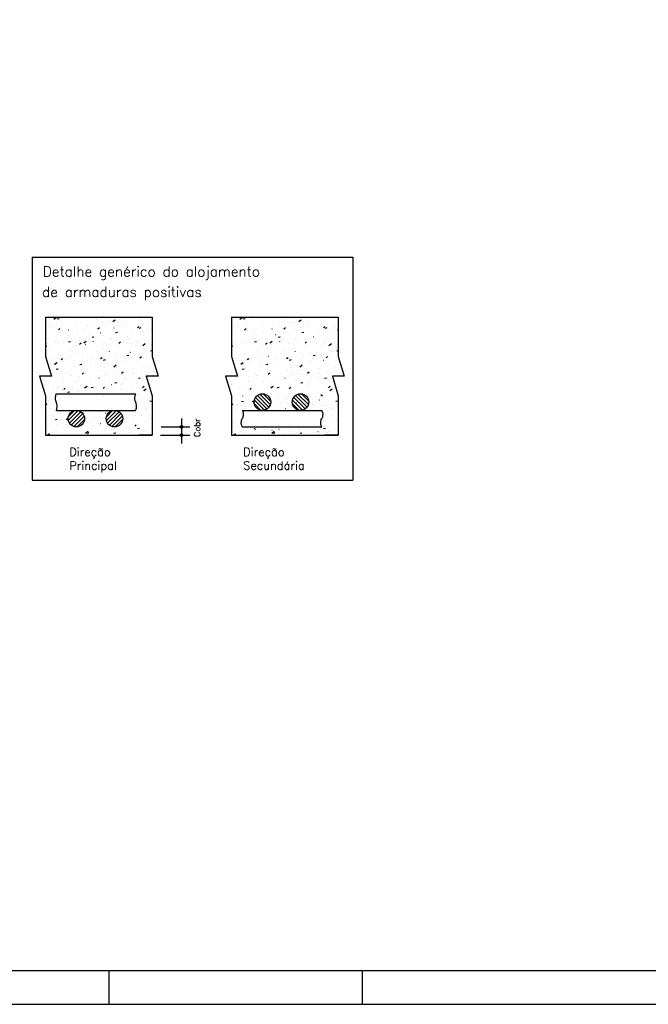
# Model space of a CAD drawing. Extents: x 0 to 84.1, y 0 to 59.4.
# Tile 2 of 10: x 18.3 to 37.2, y 0 to 29.5. Entities that reach past the tile are written whole.
import ezdxf

# ---------------------------------------------------------------- set-up
doc = ezdxf.new("R2010")
doc.units = 0
doc.header["$MEASUREMENT"] = 0
doc.layers.add('2', color=2, linetype='CONTINUOUS')
doc.styles.get("Standard").update_dxf_attribs({"font": 'ROMANS.SHX'})

msp = doc.modelspace()

# ---------------------------------------------------------------- linework, layer by layer
at = {"layer": '2', "linetype": 'Continuous'}
for p, q in [((18.7, 22.383948), (28.305, 22.383948)), ((18.7, 22.383948), (18.7, 15.7)), ((28.305, 22.383948), (28.305, 15.7)), ((19.09889, 20.58758), (22.29889, 20.58758)), ((19.09889, 20.58758), (19.09889, 19.409642)), ((19.09889, 20.467398), (19.09889, 20.467398)), ((19.346571, 20.52817), (19.419213, 20.581305)), ((19.426344, 20.401435), (19.427321, 20.401651)), ((19.447479, 20.535157), (19.506377, 20.546606)), ((19.585376, 20.458444), (19.585507, 20.459436)), ((19.690843, 20.506954), (19.691451, 20.507748)), ((20.187855, 20.570258), (20.188831, 20.570474)), ((20.496916, 20.385562), (20.497525, 20.386356)), ((20.629131, 20.519933), (20.629262, 20.520924)), ((20.650629, 20.585884), (20.651237, 20.586677)), ((20.804903, 20.432752), (20.80588, 20.432968)), ((20.976049, 20.424036), (20.976657, 20.424829)), ((21.048977, 20.486862), (21.049954, 20.487078)), ((21.117858, 20.453686), (21.190499, 20.50682)), ((21.389302, 20.394034), (21.389432, 20.395025)), ((21.456702, 20.464492), (21.457311, 20.465286)), ((21.671516, 20.571011), (21.671647, 20.572003)), ((21.935835, 20.502966), (21.936443, 20.503759)), ((22.29889, 20.58758), (22.29889, 19.409642)), ((24.673387, 20.58758), (27.873387, 20.58758)), ((24.673387, 20.58758), (24.673387, 19.409642)), ((24.673387, 20.467398), (24.673387, 20.467398)), ((24.921068, 20.52817), (24.993709, 20.581305)), ((25.000841, 20.401435), (25.001817, 20.401651)), ((25.021976, 20.535157), (25.080874, 20.546606)), ((25.159873, 20.458444), (25.160003, 20.459436)), ((25.265339, 20.506954), (25.265948, 20.507748)), ((25.762352, 20.570258), (25.763328, 20.570474)), ((26.071413, 20.385562), (26.072022, 20.386356)), ((26.203628, 20.519933), (26.203759, 20.520924)), ((26.225125, 20.585884), (26.225734, 20.586677)), ((26.3794, 20.432752), (26.380376, 20.432968)), ((26.550545, 20.424036), (26.551154, 20.424829)), ((26.623474, 20.486862), (26.62445, 20.487078)), ((26.692354, 20.453686), (26.764995, 20.50682)), ((26.963798, 20.394034), (26.963929, 20.395025)), ((27.031199, 20.464492), (27.031808, 20.465286)), ((27.246013, 20.571011), (27.246144, 20.572003)), ((27.510331, 20.502966), (27.51094, 20.503759)), ((27.873387, 20.58758), (27.873387, 19.409642)), ((19.09889, 20.347), (19.09889, 20.347)), ((19.09889, 20.32884), (19.09889, 20.32884)), ((19.09889, 20.32884), (19.09889, 20.32884)), ((19.09889, 20.32884), (19.09889, 20.32884)), ((19.09889, 20.32145), (19.09889, 20.32145)), ((19.09889, 20.32145), (19.09889, 20.32145)), ((19.09889, 20.181449), (19.09889, 20.181449)), ((19.09889, 20.181449), (19.09889, 20.181449)), ((19.18227, 20.347325), (19.183247, 20.347541)), ((19.303162, 20.281467), (19.303292, 20.282458)), ((19.489343, 20.211915), (19.535306, 20.250482)), ((19.53713, 20.306633), (19.537739, 20.307426)), ((19.576706, 20.202311), (19.577705, 20.202355)), ((19.794437, 20.208737), (19.795413, 20.208953)), ((20.016262, 20.345106), (20.016871, 20.345899)), ((20.064702, 20.165978), (20.064833, 20.166969)), ((20.311006, 20.234371), (20.312005, 20.234415)), ((20.346917, 20.342955), (20.347047, 20.343947)), ((20.411485, 20.071231), (20.412461, 20.071447)), ((20.635697, 20.248547), (20.636696, 20.248591)), ((20.655559, 20.125341), (20.656535, 20.125557)), ((20.670887, 20.240954), (20.71685, 20.279521)), ((20.743502, 20.120975), (20.74411, 20.121768)), ((21.107087, 20.217056), (21.107218, 20.218048)), ((21.153204, 20.271142), (21.154203, 20.271186)), ((21.201731, 20.125114), (21.260629, 20.136562)), ((21.41707, 20.294164), (21.418046, 20.29438)), ((21.703288, 20.199905), (21.703896, 20.200698)), ((21.852432, 20.269993), (21.898394, 20.30856)), ((21.866278, 20.083721), (21.866409, 20.084713)), ((21.887504, 20.303203), (21.888503, 20.303246)), ((21.908503, 20.262496), (21.9674, 20.273945)), ((22.034118, 20.156658), (22.035095, 20.156874)), ((22.148493, 20.260699), (22.148624, 20.26169)), ((22.212195, 20.317379), (22.213194, 20.317422)), ((22.278192, 20.210768), (22.279169, 20.210984)), ((24.673387, 20.347), (24.673387, 20.347)), ((24.673387, 20.32884), (24.673387, 20.32884)), ((24.673387, 20.32884), (24.673387, 20.32884)), ((24.673387, 20.32884), (24.673387, 20.32884)), ((24.673387, 20.32145), (24.673387, 20.32145)), ((24.673387, 20.32145), (24.673387, 20.32145)), ((24.673387, 20.181449), (24.673387, 20.181449)), ((24.673387, 20.181449), (24.673387, 20.181449)), ((24.756767, 20.347325), (24.757743, 20.347541)), ((24.877658, 20.281467), (24.877789, 20.282458)), ((25.06384, 20.211915), (25.109803, 20.250482)), ((25.111627, 20.306633), (25.112236, 20.307426)), ((25.151203, 20.202311), (25.152202, 20.202355)), ((25.368934, 20.208737), (25.36991, 20.208953)), ((25.590759, 20.345106), (25.591368, 20.345899)), ((25.639199, 20.165978), (25.63933, 20.166969)), ((25.885503, 20.234371), (25.886502, 20.234415)), ((25.921414, 20.342955), (25.921544, 20.343947)), ((25.985982, 20.071231), (25.986958, 20.071447)), ((26.210194, 20.248547), (26.211193, 20.248591)), ((26.230056, 20.125341), (26.231032, 20.125557)), ((26.245384, 20.240954), (26.291347, 20.279521)), ((26.317998, 20.120975), (26.318607, 20.121768)), ((26.681584, 20.217056), (26.681714, 20.218048)), ((26.727701, 20.271142), (26.7287, 20.271186)), ((26.776228, 20.125114), (26.835126, 20.136562)), ((26.991567, 20.294164), (26.992543, 20.29438)), ((27.277784, 20.199905), (27.278393, 20.200698)), ((27.426928, 20.269993), (27.472891, 20.30856)), ((27.440775, 20.083721), (27.440906, 20.084713)), ((27.462001, 20.303203), (27.463, 20.303246)), ((27.482999, 20.262496), (27.541897, 20.273945)), ((27.608615, 20.156658), (27.609591, 20.156874)), ((27.72299, 20.260699), (27.72312, 20.26169)), ((27.786692, 20.317379), (27.787691, 20.317422)), ((27.852689, 20.210768), (27.853665, 20.210984)), ((19.09889, 20.054538), (19.09889, 20.054538)), ((19.09889, 20.054538), (19.09889, 20.054538)), ((19.09889, 19.884286), (19.09889, 19.884286)), ((19.09889, 19.780236), (19.09889, 19.780236)), ((19.09889, 19.780236), (19.09889, 19.780236)), ((19.149349, 19.801266), (19.149958, 19.80206)), ((19.401019, 19.847216), (19.401995, 19.847432)), ((19.500273, 19.812022), (19.500404, 19.813014)), ((19.630003, 19.841723), (19.630612, 19.842516)), ((19.782488, 19.989), (19.782618, 19.989991)), ((19.783716, 20.042045), (19.784324, 20.042838)), ((19.788188, 19.850349), (19.847086, 19.861797)), ((20.109135, 19.880196), (20.109744, 19.88099)), ((20.119335, 19.778147), (20.165298, 19.816714)), ((20.246165, 19.816072), (20.318806, 19.869207)), ((20.294107, 19.765388), (20.295106, 19.765431)), ((20.49496, 19.987731), (20.553857, 19.99918)), ((20.542658, 19.863101), (20.542788, 19.864092)), ((20.589789, 19.920653), (20.590398, 19.921446)), ((20.811614, 19.787983), (20.812613, 19.788026)), ((20.824872, 20.040078), (20.825003, 20.04107)), ((21.023652, 19.932643), (21.024628, 19.932859)), ((21.068921, 19.959126), (21.06953, 19.95992)), ((21.30088, 19.807186), (21.346842, 19.845753)), ((21.545914, 19.820043), (21.546913, 19.820086)), ((21.549575, 19.999583), (21.550184, 20.000376)), ((21.584064, 19.906743), (21.584194, 19.907735)), ((21.6407, 19.795137), (21.641676, 19.795354)), ((21.870605, 19.834219), (21.871604, 19.834263)), ((21.884774, 19.849247), (21.88575, 19.849464)), ((22.017451, 19.741588), (22.090092, 19.794723)), ((22.028707, 20.038056), (22.029316, 20.038849)), ((22.269266, 19.765614), (22.269875, 19.766407)), ((24.673387, 20.054538), (24.673387, 20.054538)), ((24.673387, 20.054538), (24.673387, 20.054538)), ((24.673387, 19.884286), (24.673387, 19.884286)), ((24.673387, 19.780236), (24.673387, 19.780236)), ((24.673387, 19.780236), (24.673387, 19.780236)), ((24.723846, 19.801266), (24.724455, 19.80206)), ((24.975516, 19.847216), (24.976492, 19.847432)), ((25.07477, 19.812022), (25.0749, 19.813014)), ((25.2045, 19.841723), (25.205109, 19.842516)), ((25.356984, 19.989), (25.357115, 19.989991)), ((25.358212, 20.042045), (25.358821, 20.042838)), ((25.362685, 19.850349), (25.421582, 19.861797)), ((25.683632, 19.880196), (25.684241, 19.88099)), ((25.693832, 19.778147), (25.739795, 19.816714)), ((25.820661, 19.816072), (25.893302, 19.869207)), ((25.868604, 19.765388), (25.869603, 19.765431)), ((26.069456, 19.987731), (26.128354, 19.99918)), ((26.117155, 19.863101), (26.117285, 19.864092)), ((26.164286, 19.920653), (26.164895, 19.921446)), ((26.386111, 19.787983), (26.38711, 19.788026)), ((26.399369, 20.040078), (26.3995, 20.04107)), ((26.598149, 19.932643), (26.599125, 19.932859)), ((26.643418, 19.959126), (26.644027, 19.95992)), ((26.875376, 19.807186), (26.921339, 19.845753)), ((27.120411, 19.820043), (27.12141, 19.820086)), ((27.124072, 19.999583), (27.124681, 20.000376)), ((27.158561, 19.906743), (27.158691, 19.907735)), ((27.215197, 19.795137), (27.216173, 19.795354)), ((27.445102, 19.834219), (27.446101, 19.834263)), ((27.459271, 19.849247), (27.460247, 19.849464)), ((27.591947, 19.741588), (27.664588, 19.794723)), ((27.603204, 20.038056), (27.603813, 20.038849)), ((27.843763, 19.765614), (27.844371, 19.766407)), ((19.09889, 19.735507), (19.09889, 19.735507)), ((19.09889, 19.716363), (19.140314, 19.724415)), ((19.09889, 19.713203), (19.09889, 19.713203)), ((19.09889, 19.713203), (19.09889, 19.713203)), ((19.09889, 19.505934), (19.09889, 19.505934)), ((19.09889, 19.505934), (19.09889, 19.505934)), ((19.09889, 19.505934), (19.09889, 19.505934)), ((19.218058, 19.635045), (19.218189, 19.636036)), ((19.235116, 19.719151), (19.236115, 19.719195)), ((19.876589, 19.577135), (19.877197, 19.577929)), ((19.969416, 19.751211), (19.970415, 19.751255)), ((19.978229, 19.509145), (19.978359, 19.510137)), ((20.018067, 19.70971), (20.019043, 19.709927)), ((20.260443, 19.686123), (20.260574, 19.687115)), ((20.262141, 19.76382), (20.263117, 19.764037)), ((20.630234, 19.571122), (20.63121, 19.571339)), ((20.836375, 19.656065), (20.836983, 19.656859)), ((21.019635, 19.552788), (21.019765, 19.55378)), ((21.161794, 19.494217), (21.162403, 19.49501)), ((21.301849, 19.729766), (21.30198, 19.730757)), ((21.491356, 19.487726), (21.492332, 19.487943)), ((21.642448, 19.534673), (21.643057, 19.535467)), ((21.796161, 19.734995), (21.796769, 19.735788)), ((22.06339, 19.614277), (22.06352, 19.615268)), ((22.115554, 19.565292), (22.116162, 19.566086)), ((22.249211, 19.577688), (22.29889, 19.587344)), ((22.252867, 19.656549), (22.253843, 19.656766)), ((24.673387, 19.735507), (24.673387, 19.735507)), ((24.673387, 19.716363), (24.714811, 19.724415)), ((24.673387, 19.713203), (24.673387, 19.713203)), ((24.673387, 19.713203), (24.673387, 19.713203)), ((24.673387, 19.505934), (24.673387, 19.505934)), ((24.673387, 19.505934), (24.673387, 19.505934)), ((24.673387, 19.505934), (24.673387, 19.505934)), ((24.792555, 19.635045), (24.792686, 19.636036)), ((24.809613, 19.719151), (24.810612, 19.719195)), ((25.451085, 19.577135), (25.451694, 19.577929)), ((25.543913, 19.751211), (25.544912, 19.751255)), ((25.552725, 19.509145), (25.552856, 19.510137)), ((25.592564, 19.70971), (25.59354, 19.709927)), ((25.83494, 19.686123), (25.835071, 19.687115)), ((25.836638, 19.76382), (25.837614, 19.764037)), ((26.204731, 19.571122), (26.205707, 19.571339)), ((26.410871, 19.656065), (26.41148, 19.656859)), ((26.594131, 19.552788), (26.594262, 19.55378)), ((26.736291, 19.494217), (26.7369, 19.49501)), ((26.876346, 19.729766), (26.876476, 19.730757)), ((27.065853, 19.487726), (27.066829, 19.487943)), ((27.216945, 19.534673), (27.217554, 19.535467)), ((27.370657, 19.734995), (27.371266, 19.735788)), ((27.637887, 19.614277), (27.638017, 19.615268)), ((27.69005, 19.565292), (27.690659, 19.566086)), ((27.823708, 19.577688), (27.873387, 19.587344)), ((27.827364, 19.656549), (27.82834, 19.656766)), ((19.09889, 19.409645), (19.277724, 18.820676)), ((19.148241, 19.247112), (19.148241, 19.247112)), ((19.148241, 19.247112), (19.148241, 19.247112)), ((19.148241, 19.247112), (19.148241, 19.247112)), ((19.149533, 19.242859), (19.149533, 19.242859)), ((19.149533, 19.242859), (19.149533, 19.242859)), ((19.149533, 19.242859), (19.149533, 19.242859)), ((19.155471, 19.223301), (19.155471, 19.223301)), ((19.161317, 19.204049), (19.161317, 19.204049)), ((19.161317, 19.204049), (19.161317, 19.204049)), ((19.161317, 19.204049), (19.161317, 19.204049)), ((19.242222, 19.336357), (19.242831, 19.33715)), ((19.374472, 19.178458), (19.447113, 19.231593)), ((19.567783, 19.31534), (19.613746, 19.353907)), ((19.624649, 19.348189), (19.625625, 19.348406)), ((19.627826, 19.268052), (19.628825, 19.268095)), ((19.696014, 19.332168), (19.696145, 19.333159)), ((19.722876, 19.376814), (19.723485, 19.377607)), ((19.868723, 19.402299), (19.869699, 19.402516)), ((19.952517, 19.282228), (19.953516, 19.282271)), ((20.128897, 19.16554), (20.187794, 19.176989)), ((20.202008, 19.415287), (20.202617, 19.41608)), ((20.236816, 19.209602), (20.237792, 19.209818)), ((20.455205, 19.198833), (20.455336, 19.199824)), ((20.470024, 19.304823), (20.471023, 19.304866)), ((20.682662, 19.455743), (20.683271, 19.456537)), ((20.73742, 19.37581), (20.73755, 19.376802)), ((20.749328, 19.344379), (20.79529, 19.382946)), ((20.835668, 19.302923), (20.894566, 19.314371)), ((20.929248, 19.191156), (20.929856, 19.191949)), ((21.204324, 19.336883), (21.205323, 19.336927)), ((21.247282, 19.433617), (21.248258, 19.433833)), ((21.498961, 19.260321), (21.499091, 19.261313)), ((21.529015, 19.351059), (21.530014, 19.351103)), ((21.54244, 19.440305), (21.601337, 19.451754)), ((21.781175, 19.437299), (21.781306, 19.43829)), ((21.859449, 19.295029), (21.860425, 19.295245)), ((21.930872, 19.373418), (21.976834, 19.411985)), ((22.046522, 19.373654), (22.047521, 19.373698)), ((22.29889, 19.409645), (22.477724, 18.820676)), ((24.673387, 19.409645), (24.85222, 18.820676)), ((24.722738, 19.247112), (24.722738, 19.247112)), ((24.722738, 19.247112), (24.722738, 19.247112)), ((24.722738, 19.247112), (24.722738, 19.247112)), ((24.72403, 19.242859), (24.72403, 19.242859)), ((24.72403, 19.242859), (24.72403, 19.242859)), ((24.72403, 19.242859), (24.72403, 19.242859)), ((24.729968, 19.223301), (24.729968, 19.223301)), ((24.735814, 19.204049), (24.735814, 19.204049)), ((24.735814, 19.204049), (24.735814, 19.204049)), ((24.735814, 19.204049), (24.735814, 19.204049)), ((24.816719, 19.336357), (24.817328, 19.33715)), ((24.948968, 19.178458), (25.021609, 19.231593)), ((25.14228, 19.31534), (25.188243, 19.353907)), ((25.199146, 19.348189), (25.200122, 19.348406)), ((25.202323, 19.268052), (25.203322, 19.268095)), ((25.270511, 19.332168), (25.270641, 19.333159)), ((25.297373, 19.376814), (25.297982, 19.377607)), ((25.44322, 19.402299), (25.444196, 19.402516)), ((25.527014, 19.282228), (25.528013, 19.282271)), ((25.703393, 19.16554), (25.762291, 19.176989)), ((25.776505, 19.415287), (25.777114, 19.41608)), ((25.811312, 19.209602), (25.812289, 19.209818)), ((26.029702, 19.198833), (26.029833, 19.199824)), ((26.044521, 19.304823), (26.04552, 19.304866)), ((26.257159, 19.455743), (26.257768, 19.456537)), ((26.311917, 19.37581), (26.312047, 19.376802)), ((26.323824, 19.344379), (26.369787, 19.382946)), ((26.410165, 19.302923), (26.469063, 19.314371)), ((26.503744, 19.191156), (26.504353, 19.191949)), ((26.778821, 19.336883), (26.77982, 19.336927)), ((26.821779, 19.433617), (26.822755, 19.433833)), ((27.073457, 19.260321), (27.073588, 19.261313)), ((27.103512, 19.351059), (27.104511, 19.351103)), ((27.116936, 19.440305), (27.175834, 19.451754)), ((27.355672, 19.437299), (27.355803, 19.43829)), ((27.433945, 19.295029), (27.434922, 19.295245)), ((27.505369, 19.373418), (27.551331, 19.411985)), ((27.621019, 19.373654), (27.622018, 19.373698)), ((27.873387, 19.409645), (28.052221, 18.820676)), ((19.206413, 19.055529), (19.206413, 19.055529)), ((19.216919, 19.02093), (19.216919, 19.02093)), ((19.226283, 18.99009), (19.226283, 18.99009)), ((19.227568, 18.985857), (19.227568, 18.985857)), ((19.227568, 18.985857), (19.227568, 18.985857)), ((19.227568, 18.985857), (19.227568, 18.985857)), ((19.231231, 18.986669), (19.232207, 18.986885)), ((19.413799, 19.15519), (19.41393, 19.156182)), ((19.422125, 19.028158), (19.481023, 19.039606)), ((19.475305, 19.040779), (19.476281, 19.040995)), ((19.815749, 18.911904), (19.816358, 18.912698)), ((19.969461, 19.112226), (19.97007, 19.113019)), ((20.172991, 19.021855), (20.173121, 19.022847)), ((20.197776, 18.881572), (20.243738, 18.920139)), ((20.294881, 18.950377), (20.29549, 18.951171)), ((20.775535, 18.990834), (20.776144, 18.991627)), ((20.853864, 19.072096), (20.85484, 19.072312)), ((20.934531, 18.906366), (20.934662, 18.907357)), ((21.097938, 19.126206), (21.098914, 19.126422)), ((21.145758, 19.103974), (21.218399, 19.157109)), ((21.216746, 19.083344), (21.216877, 19.084335)), ((21.254667, 19.029307), (21.255276, 19.030101)), ((21.37932, 18.910611), (21.425282, 18.949178)), ((21.46603, 18.933508), (21.467007, 18.933724)), ((21.704932, 18.890494), (21.705931, 18.890538)), ((21.727773, 19.059926), (21.728381, 19.06072)), ((21.976916, 18.957444), (21.977047, 18.958436)), ((22.200878, 19.090545), (22.201487, 19.091339)), ((22.259131, 19.134422), (22.259261, 19.135414)), ((22.439232, 18.922555), (22.440232, 18.922598)), ((24.78091, 19.055529), (24.78091, 19.055529)), ((24.791416, 19.02093), (24.791416, 19.02093)), ((24.80078, 18.99009), (24.80078, 18.99009)), ((24.802065, 18.985857), (24.802065, 18.985857)), ((24.802065, 18.985857), (24.802065, 18.985857)), ((24.802065, 18.985857), (24.802065, 18.985857)), ((24.805727, 18.986669), (24.806704, 18.986885)), ((24.988296, 19.15519), (24.988427, 19.156182)), ((24.996622, 19.028158), (25.055519, 19.039606)), ((25.049801, 19.040779), (25.050778, 19.040995)), ((25.390246, 18.911904), (25.390855, 18.912698)), ((25.543958, 19.112226), (25.544567, 19.113019)), ((25.747487, 19.021855), (25.747618, 19.022847)), ((25.772272, 18.881572), (25.818235, 18.920139)), ((25.869378, 18.950377), (25.869987, 18.951171)), ((26.350032, 18.990834), (26.350641, 18.991627)), ((26.428361, 19.072096), (26.429337, 19.072312)), ((26.509028, 18.906366), (26.509159, 18.907357)), ((26.672435, 19.126206), (26.673411, 19.126422)), ((26.720254, 19.103974), (26.792895, 19.157109)), ((26.791243, 19.083344), (26.791373, 19.084335)), ((26.829164, 19.029307), (26.829773, 19.030101)), ((26.953817, 18.910611), (26.999779, 18.949178)), ((27.040527, 18.933508), (27.041504, 18.933724)), ((27.279429, 18.890494), (27.280428, 18.890538)), ((27.302269, 19.059926), (27.302878, 19.06072)), ((27.551413, 18.957444), (27.551544, 18.958436)), ((27.775375, 19.090545), (27.775984, 19.091339)), ((27.833628, 19.134422), (27.833758, 19.135414)), ((28.013729, 18.922555), (28.014728, 18.922598)), ((19.277724, 18.820676), (18.920057, 18.820676)), ((18.920057, 18.820676), (19.09889, 18.231707)), ((18.931876, 18.78175), (18.931876, 18.78175)), ((18.935571, 18.769581), (18.935571, 18.769581)), ((18.935571, 18.769581), (18.935571, 18.769581)), ((18.935571, 18.769581), (18.935571, 18.769581)), ((18.970495, 18.654563), (18.970495, 18.654563)), ((19.081887, 18.679258), (19.082863, 18.679474)), ((19.286236, 18.784892), (19.287235, 18.784935)), ((19.335095, 18.871448), (19.335704, 18.872241)), ((19.608562, 18.6679), (19.608692, 18.668891)), ((19.610927, 18.799068), (19.611926, 18.799112)), ((19.843397, 18.848081), (19.844374, 18.848297)), ((19.890776, 18.844877), (19.890907, 18.845869)), ((20.062334, 18.647316), (20.062943, 18.64811)), ((20.128434, 18.821663), (20.129433, 18.821707)), ((20.460446, 18.710575), (20.461422, 18.710791)), ((20.652317, 18.729388), (20.652447, 18.73038)), ((20.70452, 18.764685), (20.705496, 18.764901)), ((20.862734, 18.853723), (20.863733, 18.853767)), ((21.02212, 18.726246), (21.022729, 18.72704)), ((21.176377, 18.618114), (21.235274, 18.629563)), ((21.187425, 18.867899), (21.188424, 18.867943)), ((21.412487, 18.603489), (21.412618, 18.604481)), ((21.495226, 18.756865), (21.495835, 18.757659)), ((21.694702, 18.780467), (21.694832, 18.781458)), ((21.814619, 18.587163), (21.815228, 18.587956)), ((21.883148, 18.755497), (21.942046, 18.766945)), ((21.968331, 18.787484), (21.96894, 18.788278)), ((22.083079, 18.796002), (22.084055, 18.796218)), ((22.477724, 18.820676), (22.120057, 18.820676)), ((22.120057, 18.820676), (22.29889, 18.231707)), ((22.194377, 18.820676), (22.194377, 18.820676)), ((22.217825, 18.820676), (22.217825, 18.820676)), ((22.217825, 18.820676), (22.217825, 18.820676)), ((22.218467, 18.820676), (22.218467, 18.820676)), ((22.327153, 18.850112), (22.328129, 18.850328)), ((22.419077, 18.820676), (22.419077, 18.820676)), ((22.443411, 18.820676), (22.443411, 18.820676)), ((24.85222, 18.820676), (24.494553, 18.820676)), ((24.494553, 18.820676), (24.673387, 18.231707)), ((24.506373, 18.78175), (24.506373, 18.78175)), ((24.510068, 18.769581), (24.510068, 18.769581)), ((24.510068, 18.769581), (24.510068, 18.769581)), ((24.510068, 18.769581), (24.510068, 18.769581)), ((24.544992, 18.654563), (24.544992, 18.654563)), ((24.656383, 18.679258), (24.65736, 18.679474)), ((24.860733, 18.784892), (24.861732, 18.784935)), ((24.909592, 18.871448), (24.910201, 18.872241)), ((25.183058, 18.6679), (25.183189, 18.668891)), ((25.185424, 18.799068), (25.186423, 18.799112)), ((25.417894, 18.848081), (25.41887, 18.848297)), ((25.465273, 18.844877), (25.465403, 18.845869)), ((25.636831, 18.647316), (25.63744, 18.64811)), ((25.702931, 18.821663), (25.70393, 18.821707)), ((26.034942, 18.710575), (26.035919, 18.710791)), ((26.226814, 18.729388), (26.226944, 18.73038)), ((26.279016, 18.764685), (26.279993, 18.764901)), ((26.437231, 18.853723), (26.43823, 18.853767)), ((26.596617, 18.726246), (26.597226, 18.72704)), ((26.750874, 18.618114), (26.809771, 18.629563)), ((26.761922, 18.867899), (26.762921, 18.867943)), ((26.986984, 18.603489), (26.987114, 18.604481)), ((27.069723, 18.756865), (27.070331, 18.757659)), ((27.269198, 18.780467), (27.269329, 18.781458)), ((27.389116, 18.587163), (27.389724, 18.587956)), ((27.457645, 18.755497), (27.516543, 18.766945)), ((27.542828, 18.787484), (27.543437, 18.788278)), ((27.657575, 18.796002), (27.658552, 18.796218)), ((28.052221, 18.820676), (27.694554, 18.820676)), ((27.694554, 18.820676), (27.873387, 18.231707)), ((27.768874, 18.820676), (27.768874, 18.820676)), ((27.792322, 18.820676), (27.792322, 18.820676)), ((27.792322, 18.820676), (27.792322, 18.820676)), ((27.792964, 18.820676), (27.792964, 18.820676)), ((27.901649, 18.850112), (27.902626, 18.850328)), ((27.993574, 18.820676), (27.993574, 18.820676)), ((28.017907, 18.820676), (28.017907, 18.820676)), ((19.026682, 18.469516), (19.026682, 18.469516)), ((19.026682, 18.469516), (19.026682, 18.469516)), ((19.026682, 18.469516), (19.026682, 18.469516)), ((19.048531, 18.397561), (19.048531, 18.397561)), ((19.048531, 18.397561), (19.048531, 18.397561)), ((19.053141, 18.382375), (19.053141, 18.382375)), ((19.053141, 18.382375), (19.053141, 18.382375)), ((19.075888, 18.307462), (19.075888, 18.307462)), ((19.102548, 18.568387), (19.103157, 18.56918)), ((19.269337, 18.315908), (19.270336, 18.315952)), ((19.326347, 18.490922), (19.326477, 18.491913)), ((19.421943, 18.291504), (21.575352, 18.291504)), ((19.427968, 18.406538), (19.428577, 18.407331)), ((19.449979, 18.48656), (19.450956, 18.486776)), ((19.646224, 18.418765), (19.692186, 18.457332)), ((19.762834, 18.343349), (19.821731, 18.354798)), ((19.786844, 18.338503), (19.787843, 18.338547)), ((19.908622, 18.446995), (19.909231, 18.447788)), ((20.067027, 18.349054), (20.068004, 18.349271)), ((20.087888, 18.375433), (20.088018, 18.376424)), ((20.274065, 18.466361), (20.346706, 18.519495)), ((20.311101, 18.403164), (20.312078, 18.403381)), ((20.370102, 18.552411), (20.370233, 18.553402)), ((20.387754, 18.485468), (20.388363, 18.486261)), ((20.469605, 18.480732), (20.528503, 18.49218)), ((20.521144, 18.370563), (20.522143, 18.370607)), ((20.827768, 18.447804), (20.87373, 18.486371)), ((20.845835, 18.38474), (20.846834, 18.384783)), ((20.868408, 18.525925), (20.869017, 18.526718)), ((21.072612, 18.571987), (21.073589, 18.572203)), ((21.130272, 18.426511), (21.130403, 18.427503)), ((21.341514, 18.556544), (21.342122, 18.557337)), ((21.363342, 18.407334), (21.364341, 18.407378)), ((21.575352, 18.291504), (21.800448, 18.291504)), ((21.689661, 18.434481), (21.690637, 18.434698)), ((21.889464, 18.293176), (21.889594, 18.294168)), ((21.933735, 18.488591), (21.934711, 18.488808)), ((22.009312, 18.476842), (22.055275, 18.51541)), ((22.045351, 18.391876), (22.117992, 18.445011)), ((22.097643, 18.439395), (22.098642, 18.439438)), ((22.171678, 18.470154), (22.171809, 18.471146)), ((24.601179, 18.469516), (24.601179, 18.469516)), ((24.601179, 18.469516), (24.601179, 18.469516)), ((24.601179, 18.469516), (24.601179, 18.469516)), ((24.623027, 18.397561), (24.623027, 18.397561)), ((24.623027, 18.397561), (24.623027, 18.397561)), ((24.627638, 18.382375), (24.627638, 18.382375)), ((24.627638, 18.382375), (24.627638, 18.382375)), ((24.650385, 18.307462), (24.650385, 18.307462)), ((24.677045, 18.568387), (24.677654, 18.56918)), ((24.900844, 18.490922), (24.900974, 18.491913)), ((25.024476, 18.48656), (25.025452, 18.486776)), ((25.22072, 18.418765), (25.266683, 18.457332)), ((25.848561, 18.466361), (25.921202, 18.519495)), ((25.944599, 18.552411), (25.94473, 18.553402)), ((25.962251, 18.485468), (25.96286, 18.486261)), ((26.044102, 18.480732), (26.103, 18.49218)), ((26.402265, 18.447804), (26.448227, 18.486371)), ((26.442905, 18.525925), (26.443514, 18.526718)), ((26.647109, 18.571987), (26.648085, 18.572203)), ((26.814559, 18.297217), (26.814428, 18.298208)), ((26.91601, 18.556544), (26.916619, 18.557337)), ((27.508231, 18.488591), (27.509208, 18.488808)), ((27.583809, 18.476842), (27.629771, 18.51541)), ((27.619847, 18.391876), (27.692488, 18.445011)), ((27.672139, 18.439395), (27.673138, 18.439438)), ((27.746175, 18.470154), (27.746306, 18.471146)), ((19.09889, 18.231707), (19.09889, 17.053773)), ((19.09889, 18.214292), (19.11496, 18.217415)), ((19.09889, 18.134423), (19.09889, 18.134423)), ((19.09889, 18.134423), (19.09889, 18.134423)), ((19.09889, 18.134423), (19.09889, 18.134423)), ((19.195421, 18.103477), (19.19603, 18.10427)), ((20.848058, 18.249534), (20.848188, 18.250525)), ((21.899943, 18.112416), (21.900552, 18.113209)), ((22.223857, 18.070688), (22.282755, 18.082137)), ((22.29889, 18.231707), (22.29889, 17.053773)), ((24.673387, 18.231707), (24.673387, 17.053773)), ((24.673387, 18.214292), (24.689456, 18.217415)), ((24.673387, 18.134423), (24.673387, 18.134423)), ((24.673387, 18.134423), (24.673387, 18.134423)), ((24.673387, 18.134423), (24.673387, 18.134423)), ((24.769918, 18.103477), (24.770527, 18.10427)), ((24.971267, 18.069849), (25.030165, 18.0584)), ((25.011612, 18.225371), (25.011482, 18.226362)), ((25.18882, 18.113495), (25.188211, 18.114288)), ((25.293827, 18.048393), (25.293696, 18.049384)), ((25.299161, 18.068818), (25.345123, 18.030251)), ((25.358939, 18.1011), (25.656953, 17.803086)), ((25.393739, 18.179437), (25.73529, 17.837885)), ((25.448581, 18.237732), (25.793585, 17.892728)), ((25.467831, 18.103366), (25.466855, 18.103583)), ((25.521895, 18.277555), (25.833408, 17.966042)), ((25.624377, 18.28821), (25.844063, 18.068523)), ((25.738151, 18.172544), (25.737152, 18.172587)), ((26.053018, 18.181728), (26.052887, 18.182719)), ((26.084879, 18.240872), (26.083903, 18.241088)), ((26.142579, 18.042419), (26.14197, 18.043213)), ((26.255658, 18.149949), (26.254659, 18.149993)), ((26.328953, 18.186762), (26.327977, 18.186979)), ((26.335233, 18.00475), (26.335102, 18.005742)), ((26.501431, 18.1011), (26.799445, 17.803086)), ((26.536231, 18.179437), (26.877782, 17.837886)), ((26.591073, 18.237732), (26.936077, 17.892728)), ((26.615684, 18.0118), (26.615075, 18.012594)), ((26.664387, 18.277555), (26.9759, 17.966042)), ((26.766869, 18.28821), (26.986555, 18.068524)), ((26.989958, 18.117889), (26.988959, 18.117932)), ((27.090464, 18.017939), (27.089488, 18.018156)), ((27.096773, 18.120239), (27.096643, 18.121231)), ((27.314649, 18.103712), (27.31365, 18.103756)), ((27.350038, 18.272716), (27.396001, 18.234149)), ((27.798354, 18.070688), (27.857251, 18.082137)), ((27.873387, 18.231707), (27.873387, 17.053773)), ((19.09889, 17.959497), (19.140634, 17.994525)), ((19.09889, 17.977675), (19.09889, 17.977675)), ((19.09889, 17.977675), (19.09889, 17.977675)), ((19.09889, 17.977675), (19.09889, 17.977675)), ((19.09889, 17.860121), (19.09889, 17.860121)), ((19.09889, 17.860121), (19.09889, 17.860121)), ((19.09889, 17.860121), (19.09889, 17.860121)), ((19.09889, 17.840221), (19.09889, 17.840221)), ((19.09889, 17.840221), (19.09889, 17.840221)), ((19.241244, 17.8445), (19.241374, 17.845491)), ((19.431042, 17.795504), (21.575352, 17.795504)), ((19.445254, 17.855343), (19.446253, 17.855387)), ((19.784131, 17.602733), (19.969631, 17.788233)), ((19.784442, 17.489908), (20.082456, 17.787921)), ((19.819242, 17.41157), (20.160793, 17.753122)), ((20.24808, 17.717498), (20.248689, 17.718291)), ((20.721186, 17.748117), (20.721794, 17.74891)), ((20.902824, 17.71144), (20.9038, 17.711656)), ((20.926623, 17.602733), (21.112123, 17.788233)), ((20.926934, 17.489908), (21.224948, 17.787922)), ((20.961734, 17.41157), (21.303286, 17.753122)), ((21.04282, 17.762243), (21.04295, 17.763235)), ((21.575352, 17.795504), (21.800448, 17.795504)), ((21.908409, 17.934373), (21.909385, 17.934589)), ((22.080743, 17.970411), (22.081742, 17.970455)), ((22.086575, 17.823732), (22.086706, 17.824723)), ((22.140502, 17.839974), (22.14111, 17.840767)), ((24.673387, 17.959497), (24.715131, 17.994525)), ((24.673387, 17.977675), (24.673387, 17.977675)), ((24.673387, 17.977675), (24.673387, 17.977675)), ((24.673387, 17.977675), (24.673387, 17.977675)), ((24.673387, 17.860121), (24.673387, 17.860121)), ((24.673387, 17.860121), (24.673387, 17.860121)), ((24.673387, 17.860121), (24.673387, 17.860121)), ((24.673387, 17.840221), (24.673387, 17.840221)), ((24.673387, 17.840221), (24.673387, 17.840221)), ((24.815741, 17.8445), (24.815871, 17.845491)), ((24.855664, 17.964778), (24.854688, 17.964995)), ((24.8634, 17.951646), (24.862791, 17.95244)), ((25.005539, 17.795504), (27.149849, 17.795504)), ((25.02075, 17.735621), (25.019751, 17.735664)), ((25.099738, 17.910668), (25.098762, 17.910885)), ((25.358627, 17.988274), (25.544127, 17.802774)), ((25.823186, 17.872717), (25.822577, 17.87351)), ((26.296291, 17.842098), (26.295682, 17.842891)), ((26.478297, 17.879351), (26.477321, 17.879568)), ((26.501119, 17.988274), (26.686619, 17.802774)), ((26.617447, 17.827773), (26.617317, 17.828764)), ((27.08879, 17.981181), (27.088181, 17.981974)), ((27.149849, 17.795504), (27.374945, 17.795504)), ((27.378988, 17.943262), (27.378857, 17.944253)), ((27.561895, 17.950562), (27.561286, 17.951355)), ((27.65524, 17.970411), (27.656239, 17.970455)), ((27.661072, 17.823732), (27.661203, 17.824723)), ((27.714998, 17.839974), (27.715607, 17.840767)), ((19.09889, 17.60676), (19.09889, 17.60676)), ((19.09889, 17.585819), (19.09889, 17.585819)), ((19.09889, 17.585819), (19.09889, 17.585819)), ((19.09889, 17.585819), (19.09889, 17.585819)), ((19.09889, 17.463256), (19.09889, 17.463256)), ((19.134582, 17.438246), (19.135191, 17.439039)), ((19.280191, 17.626013), (19.281167, 17.626229)), ((19.288294, 17.638568), (19.288903, 17.639361)), ((19.396771, 17.521159), (19.455668, 17.532607)), ((19.524265, 17.680123), (19.525241, 17.680339)), ((19.613714, 17.476719), (19.614323, 17.477513)), ((19.719199, 17.541623), (19.71933, 17.542615)), ((19.724664, 17.522189), (19.770626, 17.560757)), ((19.874084, 17.353275), (20.219089, 17.69828)), ((19.892358, 17.487425), (19.893334, 17.487641)), ((19.947398, 17.313452), (20.258911, 17.624965)), ((20.04988, 17.302797), (20.269567, 17.522484)), ((20.162655, 17.41842), (20.163654, 17.418464)), ((20.478391, 17.408288), (20.478521, 17.40928)), ((20.567473, 17.547795), (20.568082, 17.548588)), ((20.680162, 17.441015), (20.681161, 17.441059)), ((20.760605, 17.585266), (20.760736, 17.586257)), ((21.016576, 17.353275), (21.36158, 17.69828)), ((21.040579, 17.578414), (21.041187, 17.579207)), ((21.08989, 17.313452), (21.401403, 17.624965)), ((21.192372, 17.302797), (21.412058, 17.522484)), ((21.414463, 17.473075), (21.415462, 17.473119)), ((21.513684, 17.609033), (21.514293, 17.609826)), ((21.514991, 17.572852), (21.515967, 17.573068)), ((21.522146, 17.469777), (21.522277, 17.470768)), ((21.739153, 17.487251), (21.740152, 17.487295)), ((21.804361, 17.646754), (21.804491, 17.647746)), ((21.986789, 17.639652), (21.987398, 17.640445)), ((22.132039, 17.435346), (22.133015, 17.435562)), ((22.25666, 17.509846), (22.257659, 17.50989)), ((23.175579, 17.552797), (23.175579, 16.803773)), ((24.673387, 17.60676), (24.673387, 17.60676)), ((24.673387, 17.585819), (24.673387, 17.585819)), ((24.673387, 17.585819), (24.673387, 17.585819)), ((24.673387, 17.585819), (24.673387, 17.585819)), ((24.673387, 17.463256), (24.673387, 17.463256)), ((24.709079, 17.438246), (24.709688, 17.439039)), ((27.475049, 17.477798), (27.47444, 17.478592)), ((27.483882, 17.656418), (27.482906, 17.656635)), ((27.706536, 17.435346), (27.707512, 17.435562)), ((27.831157, 17.509846), (27.832156, 17.50989)), ((19.09889, 17.391731), (19.09889, 17.391731)), ((19.09889, 17.391731), (19.09889, 17.391731)), ((19.09889, 17.371975), (19.09889, 17.371975)), ((19.09889, 17.371975), (19.09889, 17.371975)), ((19.09889, 17.311517), (19.09889, 17.311517)), ((19.103664, 17.372183), (19.104663, 17.372227)), ((19.130847, 17.318602), (19.131823, 17.318818)), ((19.15477, 17.187668), (19.154901, 17.188659)), ((19.381167, 17.173658), (19.381776, 17.174452)), ((19.436985, 17.364645), (19.437115, 17.365637)), ((19.49894, 17.125904), (19.499916, 17.12612)), ((20.196176, 17.23131), (20.196307, 17.232302)), ((20.301965, 17.116649), (20.374606, 17.169783)), ((20.354656, 17.088421), (20.400619, 17.126988)), ((20.509406, 17.349919), (20.510382, 17.350135)), ((20.75348, 17.404029), (20.754456, 17.404245)), ((20.957717, 17.115821), (20.957847, 17.116813)), ((21.121573, 17.211331), (21.122549, 17.211547)), ((21.151022, 17.111115), (21.20992, 17.122564)), ((21.239931, 17.292799), (21.240062, 17.29379)), ((21.599008, 17.134286), (21.599617, 17.135079)), ((21.775541, 17.318291), (21.821504, 17.356858)), ((21.857794, 17.248498), (21.916692, 17.259946)), ((21.982695, 17.127935), (21.983671, 17.128152)), ((22.000102, 17.1669), (22.000232, 17.167891)), ((22.072114, 17.164905), (22.072722, 17.165698)), ((22.282316, 17.343877), (22.282447, 17.344869)), ((22.562507, 17.302797), (23.425579, 17.302797)), ((24.673387, 17.391731), (24.673387, 17.391731)), ((24.673387, 17.391731), (24.673387, 17.391731)), ((24.673387, 17.371975), (24.673387, 17.371975)), ((24.673387, 17.371975), (24.673387, 17.371975)), ((24.673387, 17.311517), (24.673387, 17.311517)), ((24.678161, 17.372183), (24.67916, 17.372227)), ((24.705344, 17.318602), (24.70632, 17.318818)), ((24.729267, 17.187668), (24.729398, 17.188659)), ((24.844833, 17.275056), (24.843834, 17.275099)), ((24.955664, 17.173658), (24.956273, 17.174452)), ((24.99644, 17.299504), (27.149849, 17.299504)), ((25.003074, 17.183676), (25.002465, 17.184469)), ((25.073436, 17.125904), (25.074413, 17.12612)), ((25.33733, 17.247658), (25.396228, 17.236209)), ((25.36234, 17.252461), (25.361341, 17.252504)), ((25.483728, 17.143219), (25.483119, 17.144013)), ((25.642501, 17.241737), (25.641524, 17.241953)), ((25.662515, 17.214583), (25.662384, 17.215574)), ((25.770673, 17.23131), (25.770803, 17.232302)), ((25.876461, 17.116649), (25.949102, 17.169783)), ((25.886575, 17.187627), (25.885598, 17.187843)), ((25.929153, 17.088421), (25.975115, 17.126988)), ((26.09664, 17.2204), (26.095641, 17.220444)), ((26.421331, 17.206224), (26.420332, 17.206268)), ((26.422685, 17.340482), (26.422555, 17.341474)), ((26.532214, 17.115821), (26.532344, 17.116813)), ((26.69607, 17.211331), (26.697046, 17.211547)), ((26.7049, 17.163505), (26.704769, 17.164496)), ((26.725519, 17.111115), (26.784417, 17.122564)), ((26.938838, 17.183629), (26.937839, 17.183673)), ((27.149849, 17.299504), (27.374945, 17.299504)), ((27.173505, 17.134286), (27.174114, 17.135079)), ((27.265134, 17.15631), (27.264157, 17.156526)), ((27.432291, 17.248498), (27.491188, 17.259946)), ((27.464091, 17.29684), (27.463961, 17.297831)), ((27.557192, 17.127935), (27.558168, 17.128152)), ((27.574598, 17.1669), (27.574729, 17.167891)), ((27.64661, 17.164905), (27.647219, 17.165698)), ((27.856813, 17.343877), (27.856944, 17.344869)), ((19.09889, 17.053773), (22.29889, 17.053773)), ((19.137143, 17.053773), (19.137143, 17.053773)), ((19.137143, 17.053773), (19.137143, 17.053773)), ((19.166426, 17.053773), (19.166426, 17.053773)), ((19.173112, 17.059382), (19.219074, 17.09795)), ((19.173576, 17.053773), (19.173576, 17.053773)), ((19.173576, 17.053773), (19.173576, 17.053773)), ((19.289176, 17.053773), (19.289176, 17.053773)), ((19.289176, 17.053773), (19.289176, 17.053773)), ((19.289176, 17.053773), (19.289176, 17.053773)), ((19.396058, 17.053773), (19.396058, 17.053773)), ((19.396058, 17.053773), (19.396058, 17.053773)), ((19.654973, 17.053773), (19.654973, 17.053773)), ((19.654973, 17.053773), (19.654973, 17.053773)), ((19.738786, 17.053773), (19.738786, 17.053773)), ((19.738786, 17.053773), (19.738786, 17.053773)), ((19.913888, 17.053773), (19.913888, 17.053773)), ((19.913962, 17.054333), (19.914092, 17.055324)), ((20.172803, 17.053773), (20.172803, 17.053773)), ((20.188397, 17.053773), (20.188397, 17.053773)), ((20.188397, 17.053773), (20.188397, 17.053773)), ((20.216005, 17.053773), (20.216005, 17.053773)), ((20.313363, 17.053773), (20.313363, 17.053773)), ((20.410873, 17.053773), (20.410873, 17.053773)), ((20.410873, 17.053773), (20.410873, 17.053773)), ((20.431718, 17.053773), (20.431718, 17.053773)), ((20.638007, 17.053773), (20.638007, 17.053773)), ((20.652798, 17.073048), (20.653406, 17.073841)), ((20.690633, 17.053773), (20.690633, 17.053773)), ((20.856021, 17.053773), (20.856021, 17.053773)), ((20.949548, 17.053773), (20.949548, 17.053773)), ((20.949548, 17.053773), (20.949548, 17.053773)), ((20.949548, 17.053773), (20.949548, 17.053773)), ((21.087618, 17.053773), (21.087618, 17.053773)), ((21.125903, 17.103667), (21.126512, 17.10446)), ((21.208463, 17.053773), (21.208463, 17.053773)), ((21.208463, 17.053773), (21.208463, 17.053773)), ((21.208463, 17.053773), (21.208463, 17.053773)), ((21.4603, 17.053773), (21.4603, 17.053773)), ((21.467378, 17.053773), (21.467378, 17.053773)), ((21.467378, 17.053773), (21.467378, 17.053773)), ((21.467378, 17.053773), (21.467378, 17.053773)), ((21.537228, 17.053773), (21.537228, 17.053773)), ((21.648169, 17.053773), (21.648169, 17.053773)), ((21.648169, 17.053773), (21.648169, 17.053773)), ((21.648169, 17.053773), (21.648169, 17.053773)), ((21.726293, 17.053773), (21.726293, 17.053773)), ((21.726293, 17.053773), (21.726293, 17.053773)), ((21.726293, 17.053773), (21.726293, 17.053773)), ((21.738621, 17.073825), (21.739597, 17.074042)), ((22.29889, 17.053773), (21.89889, 17.053773)), ((21.985208, 17.053773), (21.985208, 17.053773)), ((21.985208, 17.053773), (21.985208, 17.053773)), ((21.986839, 17.053773), (21.986839, 17.053773)), ((22.08912, 17.053773), (22.08912, 17.053773)), ((22.244123, 17.053773), (22.244123, 17.053773)), ((22.244123, 17.053773), (22.244123, 17.053773)), ((22.54889, 17.053773), (23.425579, 17.053773)), ((24.673387, 17.053773), (27.873387, 17.053773)), ((24.711639, 17.053773), (24.711639, 17.053773)), ((24.711639, 17.053773), (24.711639, 17.053773)), ((24.740923, 17.053773), (24.740923, 17.053773)), ((24.747609, 17.059382), (24.793571, 17.09795)), ((24.748073, 17.053773), (24.748073, 17.053773)), ((24.748073, 17.053773), (24.748073, 17.053773)), ((24.863673, 17.053773), (24.863673, 17.053773)), ((24.863673, 17.053773), (24.863673, 17.053773)), ((24.863673, 17.053773), (24.863673, 17.053773)), ((24.970554, 17.053773), (24.970554, 17.053773)), ((24.970554, 17.053773), (24.970554, 17.053773)), ((25.229469, 17.053773), (25.229469, 17.053773)), ((25.229469, 17.053773), (25.229469, 17.053773)), ((25.313283, 17.053773), (25.313283, 17.053773)), ((25.313283, 17.053773), (25.313283, 17.053773)), ((25.488385, 17.053773), (25.488385, 17.053773)), ((25.488458, 17.054333), (25.488589, 17.055324)), ((25.7473, 17.053773), (25.7473, 17.053773)), ((25.762894, 17.053773), (25.762894, 17.053773)), ((25.762894, 17.053773), (25.762894, 17.053773)), ((25.790502, 17.053773), (25.790502, 17.053773)), ((25.88786, 17.053773), (25.88786, 17.053773)), ((25.98537, 17.053773), (25.98537, 17.053773)), ((25.98537, 17.053773), (25.98537, 17.053773)), ((26.006215, 17.053773), (26.006215, 17.053773)), ((26.212504, 17.053773), (26.212504, 17.053773)), ((26.227294, 17.073048), (26.227903, 17.073841)), ((26.26513, 17.053773), (26.26513, 17.053773)), ((26.430518, 17.053773), (26.430518, 17.053773)), ((26.524045, 17.053773), (26.524045, 17.053773)), ((26.524045, 17.053773), (26.524045, 17.053773)), ((26.524045, 17.053773), (26.524045, 17.053773)), ((26.662115, 17.053773), (26.662115, 17.053773)), ((26.7004, 17.103667), (26.701009, 17.10446)), ((26.78296, 17.053773), (26.78296, 17.053773)), ((26.78296, 17.053773), (26.78296, 17.053773)), ((26.78296, 17.053773), (26.78296, 17.053773)), ((27.034797, 17.053773), (27.034797, 17.053773)), ((27.041875, 17.053773), (27.041875, 17.053773)), ((27.041875, 17.053773), (27.041875, 17.053773)), ((27.041875, 17.053773), (27.041875, 17.053773)), ((27.111725, 17.053773), (27.111725, 17.053773)), ((27.222666, 17.053773), (27.222666, 17.053773)), ((27.222666, 17.053773), (27.222666, 17.053773)), ((27.222666, 17.053773), (27.222666, 17.053773)), ((27.30079, 17.053773), (27.30079, 17.053773)), ((27.30079, 17.053773), (27.30079, 17.053773)), ((27.30079, 17.053773), (27.30079, 17.053773)), ((27.313118, 17.073825), (27.314094, 17.074042)), ((27.873387, 17.053773), (27.473387, 17.053773)), ((27.559705, 17.053773), (27.559705, 17.053773)), ((27.559705, 17.053773), (27.559705, 17.053773)), ((27.561336, 17.053773), (27.561336, 17.053773)), ((27.663617, 17.053773), (27.663617, 17.053773)), ((27.81862, 17.053773), (27.81862, 17.053773)), ((27.81862, 17.053773), (27.81862, 17.053773)), ((18.7, 15.7), (28.305, 15.7)), ((21, 1), (21, 0)), ((28.600006, 0), (28.600006, 1)), ((0, 0), (84.100006, 0))]:
    msp.add_line(p, q, dxfattribs=at)
for points in [[(83.100006, 1), (2.5, 1), (2.5, 58.400002), (83.100006, 58.400002), (83.100006, 1)], [(19.421943, 18.291504), (19.412845, 18.272104), (19.405681, 18.253137), (19.398291, 18.226694), (19.392129, 18.182563), (19.393799, 18.134016), (19.402612, 18.091639), (19.409558, 18.071074), (19.421943, 18.043504)], [(21.800448, 18.291504), (21.79135, 18.272104), (21.784186, 18.253137), (21.776796, 18.226694), (21.770634, 18.182563), (21.772303, 18.134016), (21.781117, 18.091639), (21.788063, 18.071074), (21.800448, 18.043504)], [(19.421943, 17.795504), (19.431042, 17.814903), (19.438205, 17.833871), (19.445595, 17.860313), (19.451758, 17.904444), (19.450088, 17.952991), (19.441275, 17.995369), (19.434328, 18.015933), (19.421943, 18.043503)], [(21.800448, 17.795504), (21.809547, 17.814903), (21.81671, 17.833871), (21.824099, 17.860313), (21.830263, 17.904444), (21.828593, 17.952991), (21.81978, 17.995369), (21.812832, 18.015933), (21.800448, 18.043503)], [(24.99644, 17.795504), (25.005539, 17.776105), (25.012702, 17.757137), (25.020091, 17.730694), (25.026254, 17.686564), (25.024585, 17.638016), (25.015772, 17.595639), (25.008824, 17.575074), (24.99644, 17.547504)], [(27.374945, 17.795504), (27.384044, 17.776105), (27.391207, 17.757137), (27.398596, 17.730694), (27.404759, 17.686564), (27.40309, 17.638016), (27.394277, 17.595639), (27.387329, 17.575074), (27.374945, 17.547504)], [(24.99644, 17.299504), (24.987341, 17.318903), (24.980177, 17.337871), (24.972788, 17.364313), (24.966626, 17.408444), (24.968295, 17.456991), (24.977109, 17.499369), (24.984055, 17.519933), (24.99644, 17.547503)], [(27.374945, 17.299504), (27.365847, 17.318903), (27.358683, 17.337871), (27.351293, 17.364313), (27.345131, 17.408444), (27.3468, 17.456991), (27.355614, 17.499369), (27.36256, 17.519933), (27.374945, 17.547503)]]:
    msp.add_lwpolyline(points, dxfattribs=at)
for centre, radius in [((25.599357, 18.043504), 0.248), ((26.741849, 18.043504), 0.248), ((20.02486, 17.547504), 0.248), ((21.167352, 17.547504), 0.248), ((23.175579, 17.302797), 0.04), ((23.175579, 17.302797), 0.02), ((23.175579, 17.053773), 0.04), ((23.175579, 17.053773), 0.02)]:
    msp.add_circle(centre, radius, dxfattribs=at)

# ---------------------------------------------------------------- texts
for s, height, p in [('Detalhe genérico do alojamento', 0.3, (19.020972, 21.805522)), ('de armaduras positivas', 0.3, (18.997427, 21.19334)), ('Direção ', 0.25, (19.813216, 16.423422)), ('Direção ', 0.25, (25.024145, 16.423422)), ('Principal', 0.25, (19.813216, 16.01684)), ('Secundária', 0.25, (25.024145, 16.01684))]:
    msp.add_text(s, height=height, dxfattribs=at).set_placement(p)
msp.add_text('Cobr', height=0.18, rotation=90, dxfattribs=at).set_placement((23.734651, 16.995684))

doc.saveas('drawing.dxf')
